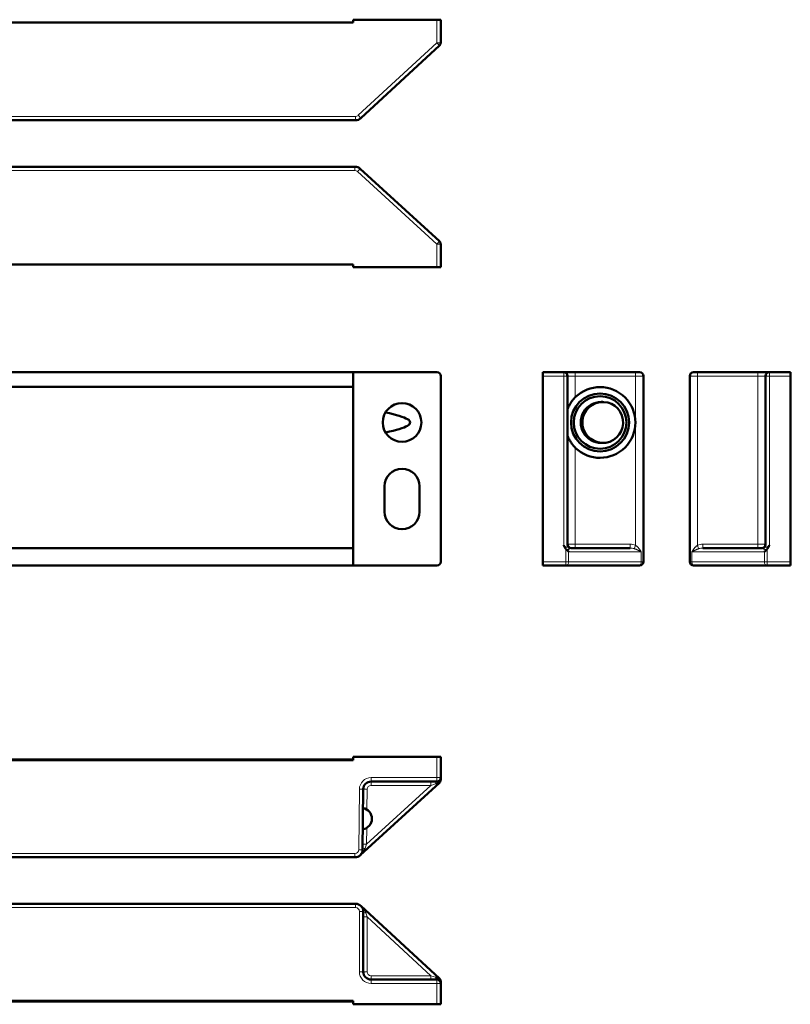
# Model space of a CAD drawing. Header units: millimetres. Extents: x 16 to 407, y 41 to 279.
# Tile 4 of 4: x 307 to 407, y 151 to 279. Entities that reach past the tile are written whole.
import ezdxf

# ---------------------------------------------------------------- set-up
doc = ezdxf.new("R2010")
doc.units = ezdxf.units.MM
doc.layers.add('Arêtes tangentes visibles(ISO)', color=7, linetype='Continuous', lineweight=18)
doc.layers.add('Arêtes visibles(ISO)', color=7, linetype='Continuous', lineweight=50)

msp = doc.modelspace()

# ---------------------------------------------------------------- linework, layer by layer
at = {"layer": 'Arêtes tangentes visibles(ISO)'}
for p, q in [((361.18, 278.53), (361.18, 275.55)), ((361.18, 275.55), (351.01, 266.17)), ((361.68, 275.55), (361.18, 275.55)), ((361.52, 275.18), (361.18, 275.55)), ((351.01, 266.17), (351.35, 265.8)), ((350.67, 266.03), (284.77, 266.03)), ((350.67, 266.03), (350.67, 265.53)), ((284.69, 259.03), (350.59, 259.03)), ((350.59, 259.03), (350.59, 259.53)), ((351.27, 259.27), (350.93, 258.9)), ((350.93, 258.9), (361.18, 249.51)), ((361.18, 249.51), (361.52, 249.88)), ((361.18, 249.51), (361.18, 246.53)), ((361.18, 249.51), (361.68, 249.51)), ((377.58, 232.96), (377.58, 232.46)), ((379.08, 232.46), (379.08, 232.96)), ((386.88, 232.46), (386.88, 232.96)), ((404.18, 232.46), (404.18, 232.96)), ((374.88, 232.46), (377.58, 232.46)), ((377.58, 232.46), (378.08, 232.46)), ((377.58, 232.46), (377.58, 210.6)), ((378.08, 232.46), (379.08, 232.46)), ((379.08, 229.73), (379.08, 232.46)), ((379.08, 232.46), (386.88, 232.46)), ((386.88, 210.57), (386.88, 232.46)), ((387.88, 232.46), (386.88, 232.46)), ((394.87, 232.46), (393.88, 232.46)), ((394.87, 232.46), (394.87, 210.57)), ((394.87, 232.46), (402.69, 232.46)), ((402.69, 232.46), (402.69, 210.72)), ((402.69, 232.46), (403.68, 232.46)), ((404.18, 232.46), (403.68, 232.46)), ((404.18, 210.6), (404.18, 232.46)), ((404.18, 232.46), (406.88, 232.46)), ((379.08, 223.2), (379.08, 210.72)), ((377.86, 210.1), (377.86, 208.46)), ((379.08, 210.72), (378.08, 210.72)), ((379.08, 210.22), (379.08, 210.72)), ((386.17, 210.72), (379.08, 210.72)), ((386.17, 210.22), (386.17, 210.72)), ((386.69, 210.14), (386.88, 210.57)), ((402.69, 210.72), (395.58, 210.72)), ((403.68, 210.72), (402.69, 210.72)), ((403.9, 208.46), (403.9, 210.11)), ((378.22, 209.72), (387.61, 209.72)), ((378.22, 208.46), (378.22, 209.72)), ((387.61, 208.46), (387.61, 209.72)), ((394.14, 209.72), (403.53, 209.72)), ((394.14, 209.72), (394.14, 208.46)), ((403.53, 209.72), (403.53, 208.46)), ((377.86, 208.46), (374.88, 208.46)), ((378.22, 208.46), (377.86, 208.46)), ((377.86, 208.46), (377.86, 207.96)), ((387.61, 208.46), (378.22, 208.46)), ((387.61, 208.46), (387.88, 208.46)), ((393.88, 208.46), (394.14, 208.46)), ((403.53, 208.46), (394.14, 208.46)), ((403.9, 208.46), (403.53, 208.46)), ((406.88, 208.46), (403.9, 208.46)), ((403.9, 207.96), (403.9, 208.46)), ((361.18, 183.24), (361.18, 180.54)), ((360.39, 179.54), (352.1, 171.94)), ((361.18, 180.54), (352.67, 180.54)), ((352.67, 180.54), (352.67, 180.04)), ((352.67, 180.04), (352.67, 179.54)), ((352.67, 179.54), (360.39, 179.54)), ((360.39, 180.04), (360.39, 179.54)), ((361, 179.73), (360.39, 179.54)), ((361.68, 180.54), (361.18, 180.54)), ((361.18, 180.04), (361.18, 180.54)), ((351.17, 179.05), (351.09, 171.23)), ((351.17, 179.05), (351.67, 179.05)), ((351.67, 179.05), (352.17, 179.04)), ((352.14, 176.41), (352.17, 179.04)), ((352.1, 171.94), (352.12, 174.05)), ((351.6, 171.95), (352.1, 171.94)), ((352.1, 171.94), (351.91, 171.42)), ((350.59, 170.74), (284.69, 170.74)), ((350.59, 170.74), (350.59, 170.24)), ((351.09, 171.23), (351.59, 171.23)), ((350.67, 164.24), (350.67, 163.74)), ((284.77, 163.74), (350.67, 163.74)), ((351.17, 163.24), (351.17, 155.44)), ((351.67, 163.24), (351.17, 163.24)), ((351.99, 163.05), (352.17, 162.53)), ((352.17, 162.53), (351.67, 162.53)), ((352.17, 162.53), (360.4, 154.94)), ((352.17, 155.44), (352.17, 162.53)), ((351.67, 155.44), (351.17, 155.44)), ((352.17, 155.44), (351.67, 155.44)), ((360.4, 154.94), (352.67, 154.94)), ((352.67, 154.94), (352.67, 154.44)), ((352.67, 154.44), (352.67, 153.94)), ((360.4, 154.44), (360.4, 154.94)), ((360.4, 154.94), (361, 154.74)), ((361.18, 153.94), (361.18, 154.44)), ((352.67, 153.94), (361.18, 153.94)), ((361.18, 153.94), (361.68, 153.94)), ((361.18, 153.94), (361.18, 151.24))]:
    msp.add_line(p, q, dxfattribs=at)
at = {"layer": 'Arêtes tangentes visibles(ISO)', "flags": 128}
for points in [[(378.08, 210.57), (378.07, 210.54), (378.07, 210.51), (378.07, 210.48), (378.06, 210.45), (378.05, 210.43), (378.04, 210.4), (378.03, 210.38), (378.01, 210.36), (377.99, 210.34), (377.97, 210.33), (377.95, 210.33), (377.93, 210.33), (377.9, 210.33), (377.88, 210.35), (377.85, 210.36), (377.82, 210.38), (377.79, 210.41), (377.76, 210.43), (377.73, 210.46), (377.7, 210.49), (377.67, 210.52), (377.64, 210.54), (377.61, 210.57), (377.58, 210.6)], [(377.94, 210.03), (377.96, 210.02), (377.99, 210.02), (378.01, 210.02), (378.04, 210.02), (378.06, 210.02), (378.09, 210.02), (378.11, 210.03), (378.13, 210.03), (378.16, 210.04), (378.18, 210.04), (378.2, 210.05), (378.22, 210.05), (378.23, 210.06), (378.25, 210.07), (378.27, 210.07), (378.28, 210.08), (378.3, 210.09), (378.31, 210.1), (378.33, 210.1), (378.34, 210.11), (378.35, 210.12), (378.36, 210.13), (378.37, 210.13), (378.38, 210.14)], [(386.69, 210.14), (386.73, 210.13), (386.77, 210.12), (386.81, 210.1), (386.85, 210.09), (386.89, 210.07), (386.94, 210.06), (386.98, 210.04), (387.02, 210.02), (387.06, 210), (387.1, 209.99), (387.14, 209.97), (387.18, 209.95), (387.22, 209.93), (387.25, 209.91), (387.29, 209.89), (387.33, 209.87), (387.37, 209.85), (387.4, 209.84), (387.44, 209.82), (387.47, 209.8), (387.51, 209.78), (387.54, 209.76), (387.58, 209.74), (387.61, 209.72)], [(387.61, 209.72), (387.59, 209.76), (387.56, 209.8), (387.54, 209.84), (387.52, 209.88), (387.49, 209.91), (387.46, 209.95), (387.44, 209.99), (387.41, 210.03), (387.38, 210.07), (387.35, 210.11), (387.32, 210.15), (387.29, 210.18), (387.26, 210.22), (387.23, 210.26), (387.2, 210.29), (387.16, 210.33), (387.13, 210.36), (387.1, 210.39), (387.06, 210.43), (387.02, 210.46), (386.99, 210.49), (386.95, 210.52), (386.91, 210.55), (386.88, 210.57)], [(394.87, 210.57), (394.83, 210.54), (394.79, 210.51), (394.75, 210.49), (394.72, 210.45), (394.68, 210.42), (394.65, 210.39), (394.61, 210.36), (394.58, 210.32), (394.55, 210.29), (394.51, 210.25), (394.48, 210.22), (394.45, 210.18), (394.42, 210.14), (394.39, 210.11), (394.36, 210.07), (394.34, 210.03), (394.31, 209.99), (394.28, 209.95), (394.26, 209.91), (394.23, 209.87), (394.21, 209.83), (394.18, 209.8), (394.16, 209.76), (394.14, 209.72)], [(394.14, 209.72), (394.17, 209.74), (394.2, 209.76), (394.24, 209.78), (394.27, 209.8), (394.31, 209.81), (394.34, 209.83), (394.38, 209.85), (394.42, 209.87), (394.45, 209.89), (394.49, 209.91), (394.53, 209.93), (394.57, 209.95), (394.61, 209.97), (394.65, 209.99), (394.69, 210), (394.73, 210.02), (394.77, 210.04), (394.81, 210.05), (394.85, 210.07), (394.89, 210.09), (394.93, 210.1), (394.97, 210.12), (395.01, 210.13), (395.05, 210.14)], [(403.37, 210.14), (403.38, 210.13), (403.39, 210.13), (403.4, 210.12), (403.41, 210.11), (403.42, 210.1), (403.44, 210.09), (403.45, 210.09), (403.47, 210.08), (403.48, 210.07), (403.5, 210.07), (403.52, 210.06), (403.53, 210.05), (403.55, 210.05), (403.57, 210.04), (403.59, 210.04), (403.62, 210.03), (403.64, 210.03), (403.66, 210.02), (403.69, 210.02), (403.71, 210.02), (403.74, 210.02), (403.76, 210.02), (403.79, 210.02), (403.81, 210.03)], [(404.18, 210.6), (404.14, 210.57), (404.11, 210.55), (404.08, 210.52), (404.05, 210.49), (404.02, 210.46), (403.99, 210.44), (403.96, 210.41), (403.93, 210.39), (403.9, 210.36), (403.87, 210.35), (403.85, 210.33), (403.82, 210.33), (403.8, 210.33), (403.78, 210.33), (403.76, 210.34), (403.74, 210.36), (403.72, 210.38), (403.71, 210.4), (403.7, 210.43), (403.69, 210.45), (403.68, 210.48), (403.68, 210.51), (403.68, 210.54), (403.68, 210.56)], [(361, 179.73), (361.03, 179.74), (361.05, 179.75), (361.08, 179.76), (361.11, 179.78), (361.14, 179.79), (361.16, 179.8), (361.19, 179.82), (361.22, 179.83), (361.25, 179.85), (361.28, 179.86), (361.31, 179.88), (361.33, 179.9), (361.36, 179.92), (361.39, 179.94), (361.42, 179.96), (361.45, 179.98), (361.48, 180), (361.51, 180.03), (361.54, 180.05), (361.56, 180.07), (361.59, 180.1), (361.62, 180.12), (361.65, 180.15), (361.67, 180.18)], [(351.27, 170.5), (351.3, 170.53), (351.34, 170.57), (351.37, 170.6), (351.4, 170.64), (351.44, 170.67), (351.47, 170.71), (351.5, 170.74), (351.53, 170.78), (351.56, 170.82), (351.59, 170.85), (351.62, 170.89), (351.65, 170.93), (351.68, 170.97), (351.7, 171.01), (351.73, 171.05), (351.76, 171.09), (351.78, 171.13), (351.8, 171.17), (351.82, 171.21), (351.84, 171.25), (351.86, 171.29), (351.88, 171.33), (351.9, 171.38), (351.91, 171.42)], [(351.99, 163.05), (351.98, 163.09), (351.96, 163.13), (351.94, 163.17), (351.92, 163.22), (351.9, 163.26), (351.88, 163.3), (351.86, 163.34), (351.84, 163.38), (351.81, 163.42), (351.79, 163.46), (351.76, 163.5), (351.73, 163.54), (351.7, 163.58), (351.67, 163.62), (351.64, 163.65), (351.61, 163.69), (351.58, 163.73), (351.55, 163.77), (351.52, 163.8), (351.49, 163.84), (351.45, 163.87), (351.42, 163.91), (351.38, 163.94), (351.35, 163.97)], [(361.67, 154.3), (361.65, 154.33), (361.62, 154.35), (361.59, 154.38), (361.56, 154.4), (361.54, 154.43), (361.51, 154.45), (361.48, 154.47), (361.45, 154.5), (361.42, 154.52), (361.39, 154.54), (361.36, 154.56), (361.33, 154.58), (361.31, 154.6), (361.28, 154.62), (361.25, 154.63), (361.22, 154.65), (361.19, 154.66), (361.16, 154.68), (361.14, 154.69), (361.11, 154.7), (361.08, 154.71), (361.05, 154.73), (361.03, 154.74), (361, 154.74)]]:
    msp.add_lwpolyline(points, dxfattribs=at)
at = {"layer": 'Arêtes tangentes visibles(ISO)'}
for centre, radius, start, end in [((350.67, 266.53), 0.5, 270, 312.703), ((350.59, 258.53), 0.5, 47.5119, 90), ((352.67, 179.04), 1.5, 90, 179.4271), ((352.67, 179.04), 0.5, 90, 179.4271), ((350.59, 171.24), 0.5, 270, 359.4271), ((350.67, 163.24), 0.5, 0, 90), ((352.67, 155.44), 1.5, 180, 270), ((352.67, 155.44), 0.5, 180, 270)]:
    msp.add_arc(centre, radius, start, end, dxfattribs=at)
for centre, major_axis, ratio, start_param, end_param in [((394.87, 232.46), (0, 0.5), 0.01, 0, 1.570796), ((402.69, 232.46), (0, 0.5), 0.01, 0, 1.570796), ((378.58, 210.57), (-0.5, 0), 0.921312, 0, 1.172047), ((378.58, 209.72), (0, 0.5), 0.734879, 6.283185, 6.83983), ((386.17, 209.72), (1.36, 0), 0.734879, 1.027106, 1.570796), ((386.17, 209.72), (0.993, 0), 0.503358, 1.027106, 1.570796), ((395.58, 209.72), (-1.37, 0), 0.730663, 4.712389, 5.264124), ((394.86, 210.57), (0.205, -0.456), 0.00912, 0.361904, 1.566695), ((395.58, 209.72), (-1, 0), 0.500045, 4.712389, 5.264124), ((395.58, 210.72), (0, -0.5), 0.01, 0, 1.570796), ((402.68, 210.72), (0, -0.5), 0.01, 0, 1.570796), ((403.18, 209.72), (0, -0.5), 0.737418, 2.581824, 3.141593), ((403.18, 210.56), (0.5, 0), 0.920911, 5.114717, 6.283185), ((377.86, 208.46), (0, -0.5), 0.734879, 0, 1.570796), ((387.24, 208.46), (0, -0.5), 0.734879, 0, 1.570796), ((394.51, 208.46), (0, -0.5), 0.737418, 4.712389, 6.283185), ((403.9, 208.46), (0, -0.5), 0.737418, 4.712389, 6.283185), ((361.18, 179.54), (0, 0.5), 0.389773, 0, 1.168468), ((352.09, 171.22), (-0.5, 0.005), 0.410135, 5.078394, 6.283185), ((352.17, 163.24), (-0.5, 0), 0.405954, 0, 1.212338), ((361.18, 154.94), (0, -0.5), 0.388824, 5.111138, 6.283185)]:
    msp.add_ellipse(centre, major_axis=major_axis, ratio=ratio, start_param=start_param, end_param=end_param, dxfattribs=at)
at = {"layer": 'Arêtes visibles(ISO)'}
for p, q in [((284.98, 278.18), (350.37, 278.18)), ((361.18, 278.53), (350.37, 278.53)), ((350.37, 278.53), (350.37, 278.18)), ((361.18, 278.53), (361.68, 278.53)), ((361.68, 275.55), (361.68, 278.53)), ((351.35, 265.8), (361.52, 275.18)), ((284.77, 265.53), (350.67, 265.53)), ((350.59, 259.53), (284.69, 259.53)), ((361.52, 249.88), (351.27, 259.27)), ((361.68, 246.53), (361.68, 249.51)), ((350.37, 246.88), (284.98, 246.88)), ((350.37, 246.53), (350.37, 246.88)), ((350.37, 246.53), (361.18, 246.53)), ((361.68, 246.53), (361.18, 246.53)), ((284.98, 232.96), (350.37, 232.96)), ((350.37, 232.96), (284.98, 232.96)), ((350.37, 232.96), (361.18, 232.96)), ((350.37, 232.96), (350.37, 207.96)), ((374.88, 232.46), (374.88, 232.96)), ((377.58, 232.96), (374.88, 232.96)), ((379.08, 232.96), (377.58, 232.96)), ((386.88, 232.96), (379.08, 232.96)), ((386.88, 232.96), (387.38, 232.96)), ((394.38, 232.96), (394.87, 232.96)), ((402.69, 232.96), (394.87, 232.96)), ((404.18, 232.96), (402.69, 232.96)), ((406.88, 232.96), (404.18, 232.96)), ((406.88, 232.96), (406.88, 232.46)), ((361.68, 232.46), (361.68, 208.46)), ((374.88, 232.46), (374.88, 208.46)), ((378.08, 210.57), (378.08, 232.46)), ((387.88, 208.46), (387.88, 232.46)), ((393.88, 232.46), (393.88, 208.46)), ((403.68, 232.46), (403.68, 210.56)), ((406.88, 208.46), (406.88, 232.46)), ((350.37, 231.06), (284.98, 231.06)), ((284.98, 231.06), (350.37, 231.06)), ((379.08, 229.73), (379.07, 229.72)), ((382.43, 229.11), (382.62, 229.11)), ((379.07, 223.21), (379.08, 223.2)), ((382.43, 223.81), (382.63, 223.81)), ((354.43, 214.91), (354.43, 218.21)), ((358.93, 218.21), (358.93, 214.91)), ((350.37, 210.22), (284.98, 210.22)), ((386.17, 210.22), (378.58, 210.22)), ((403.18, 210.22), (395.58, 210.22)), ((284.98, 207.96), (350.37, 207.96)), ((361.18, 207.96), (350.37, 207.96)), ((374.88, 207.96), (374.88, 208.46)), ((374.88, 207.96), (377.86, 207.96)), ((377.86, 207.96), (387.24, 207.96)), ((387.38, 207.96), (387.24, 207.96)), ((394.51, 207.96), (394.38, 207.96)), ((394.51, 207.96), (403.9, 207.96)), ((403.9, 207.96), (406.88, 207.96)), ((406.88, 208.46), (406.88, 207.96)), ((350.37, 182.89), (284.98, 182.89)), ((284.98, 182.79), (350.37, 182.79)), ((361.18, 183.24), (350.37, 183.24)), ((350.37, 183.24), (350.37, 182.79)), ((361.18, 183.24), (361.68, 183.24)), ((361.68, 180.54), (361.68, 183.24)), ((351.27, 170.5), (361.52, 179.89)), ((352.67, 180.04), (361.18, 180.04)), ((361.68, 180.26), (361.68, 180.54)), ((351.59, 171.23), (351.67, 179.05)), ((284.69, 170.24), (350.59, 170.24)), ((350.67, 164.24), (284.77, 164.24)), ((361.52, 154.59), (351.35, 163.97)), ((351.67, 155.44), (351.67, 163.24)), ((361.18, 154.44), (352.67, 154.44)), ((361.68, 153.94), (361.68, 154.22)), ((361.68, 151.24), (361.68, 153.94)), ((350.37, 151.69), (284.98, 151.69)), ((284.98, 151.59), (350.37, 151.59)), ((350.37, 151.24), (350.37, 151.69)), ((350.37, 151.24), (361.18, 151.24)), ((361.68, 151.24), (361.18, 151.24))]:
    msp.add_line(p, q, dxfattribs=at)
at = {"layer": 'Arêtes visibles(ISO)', "flags": 128}
for points in [[(378.08, 228.11), (378.08, 228.13), (378.09, 228.17), (378.11, 228.23), (378.13, 228.28), (378.15, 228.35), (378.18, 228.41), (378.21, 228.49), (378.25, 228.56), (378.28, 228.63), (378.32, 228.71), (378.36, 228.78), (378.4, 228.85), (378.44, 228.92), (378.49, 229), (378.54, 229.07), (378.59, 229.15), (378.64, 229.23), (378.7, 229.3), (378.76, 229.37), (378.82, 229.45), (378.88, 229.52), (378.94, 229.59), (379, 229.65), (379.07, 229.72)], [(354.54, 225.17), (355.06, 225.28), (355.53, 225.39), (355.96, 225.5), (356.33, 225.61), (356.67, 225.72), (356.95, 225.83), (357.19, 225.93), (357.39, 226.04), (357.54, 226.15), (357.65, 226.25), (357.71, 226.36), (357.74, 226.46), (357.71, 226.57), (357.65, 226.67), (357.54, 226.78), (357.39, 226.89), (357.19, 226.99), (356.95, 227.1), (356.67, 227.21), (356.33, 227.32), (355.96, 227.42), (355.53, 227.54), (355.06, 227.65), (354.54, 227.76)], [(379.07, 223.21), (379, 223.27), (378.94, 223.34), (378.88, 223.41), (378.82, 223.48), (378.76, 223.55), (378.7, 223.62), (378.64, 223.7), (378.59, 223.78), (378.54, 223.85), (378.49, 223.93), (378.44, 224), (378.4, 224.08), (378.36, 224.15), (378.32, 224.22), (378.28, 224.29), (378.25, 224.36), (378.21, 224.44), (378.18, 224.51), (378.15, 224.58), (378.13, 224.64), (378.11, 224.7), (378.09, 224.75), (378.08, 224.79), (378.08, 224.82)], [(377.58, 210.6), (377.59, 210.58), (377.6, 210.55), (377.61, 210.53), (377.62, 210.51), (377.63, 210.49), (377.64, 210.47), (377.65, 210.45), (377.66, 210.42), (377.67, 210.4), (377.68, 210.38), (377.69, 210.36), (377.71, 210.34), (377.72, 210.32), (377.73, 210.3), (377.74, 210.28), (377.75, 210.26), (377.76, 210.24), (377.78, 210.22), (377.79, 210.2), (377.8, 210.18), (377.81, 210.16), (377.83, 210.14), (377.84, 210.12), (377.86, 210.1)], [(377.86, 210.1), (377.86, 210.1), (377.86, 210.1), (377.87, 210.09), (377.87, 210.09), (377.87, 210.09), (377.88, 210.08), (377.88, 210.08), (377.88, 210.08), (377.88, 210.07), (377.89, 210.07), (377.89, 210.07), (377.89, 210.06), (377.9, 210.06), (377.9, 210.06), (377.9, 210.05), (377.91, 210.05), (377.91, 210.05), (377.91, 210.04), (377.92, 210.04), (377.92, 210.04), (377.93, 210.03), (377.93, 210.03), (377.93, 210.03), (377.94, 210.03)], [(403.81, 210.03), (403.82, 210.03), (403.82, 210.03), (403.82, 210.03), (403.83, 210.04), (403.83, 210.04), (403.84, 210.04), (403.84, 210.05), (403.84, 210.05), (403.85, 210.05), (403.85, 210.06), (403.85, 210.06), (403.86, 210.06), (403.86, 210.07), (403.86, 210.07), (403.87, 210.07), (403.87, 210.08), (403.87, 210.08), (403.88, 210.08), (403.88, 210.09), (403.88, 210.09), (403.89, 210.09), (403.89, 210.1), (403.89, 210.1), (403.9, 210.11)], [(403.9, 210.11), (403.91, 210.12), (403.92, 210.14), (403.94, 210.16), (403.95, 210.18), (403.96, 210.2), (403.98, 210.22), (403.99, 210.24), (404, 210.26), (404.01, 210.28), (404.02, 210.3), (404.03, 210.32), (404.05, 210.34), (404.06, 210.36), (404.07, 210.38), (404.08, 210.4), (404.09, 210.43), (404.1, 210.45), (404.11, 210.47), (404.12, 210.49), (404.13, 210.51), (404.14, 210.53), (404.15, 210.56), (404.16, 210.58), (404.18, 210.6)], [(361.67, 180.18), (361.67, 180.18), (361.67, 180.18), (361.67, 180.19), (361.67, 180.19), (361.67, 180.2), (361.68, 180.2), (361.68, 180.2), (361.68, 180.21), (361.68, 180.21), (361.68, 180.21), (361.68, 180.22), (361.68, 180.22), (361.68, 180.22), (361.68, 180.23), (361.68, 180.23), (361.68, 180.23), (361.68, 180.24), (361.68, 180.24), (361.68, 180.24), (361.68, 180.25), (361.68, 180.25), (361.68, 180.25), (361.68, 180.26), (361.68, 180.26)], [(361.68, 154.22), (361.68, 154.22), (361.68, 154.23), (361.68, 154.23), (361.68, 154.23), (361.68, 154.23), (361.68, 154.24), (361.68, 154.24), (361.68, 154.24), (361.68, 154.25), (361.68, 154.25), (361.68, 154.25), (361.68, 154.26), (361.68, 154.26), (361.68, 154.26), (361.68, 154.27), (361.68, 154.27), (361.68, 154.27), (361.68, 154.28), (361.67, 154.28), (361.67, 154.28), (361.67, 154.29), (361.67, 154.29), (361.67, 154.3), (361.67, 154.3)]]:
    msp.add_lwpolyline(points, dxfattribs=at)
at = {"layer": 'Arêtes visibles(ISO)'}
for centre, radius in [((382.28, 226.46), 3.75), ((382.28, 226.46), 3.4), ((356.68, 226.46), 2.5)]:
    msp.add_circle(centre, radius, dxfattribs=at)
for centre, radius, start, end in [((361.18, 275.55), 0.5, 312.703, 0), ((350.67, 266.53), 1, 270, 312.703), ((350.59, 258.53), 1, 47.5119, 90), ((361.18, 249.51), 0.5, 0, 47.5119), ((361.18, 232.46), 0.5, 0, 90), ((377.58, 232.46), 0.5, 0, 90), ((387.38, 232.46), 0.5, 0, 90), ((394.38, 232.46), 0.5, 90, 180), ((404.18, 232.46), 0.5, 90, 180), ((382.28, 226.46), 4.57, 225.5689, 134.4311), ((356.68, 218.21), 2.25, 0, 180), ((356.68, 214.91), 2.25, 180, 0), ((378.58, 210.72), 0.5, 180, 270), ((403.18, 210.72), 0.5, 270, 0), ((361.18, 208.46), 0.5, 270, 0), ((387.38, 208.46), 0.5, 270, 0), ((394.38, 208.46), 0.5, 180, 270), ((352.67, 179.04), 1, 90, 179.4271), ((361.18, 180.54), 0.5, 270, 0), ((361.18, 180.26), 0.5, 312.4881, 350.6405), ((351.38, 175.24), 1.4, 279.7963, 79.0578), ((350.59, 171.24), 1, 270, 359.4271), ((350.67, 163.24), 1, 0, 90), ((352.67, 155.44), 1, 180, 270), ((361.18, 153.94), 0.5, 0, 90), ((361.18, 154.22), 0.5, 9.1519, 47.297)]:
    msp.add_arc(centre, radius, start, end, dxfattribs=at)
msp.add_ellipse((382.63, 226.46), major_axis=(0.9, -2.49), ratio=0.996324, dxfattribs=at)
for centre, major_axis, ratio, start_param, end_param in [((382.43, 226.46), (2.65, 0), 0.99995, 1.570796, 4.712389), ((377.86, 209.72), (-0.458, 0.458), 0.437897, 4.299645, 4.965403), ((403.9, 209.72), (0.458, 0.458), 0.440135, 1.319531, 1.985416)]:
    msp.add_ellipse(centre, major_axis=major_axis, ratio=ratio, start_param=start_param, end_param=end_param, dxfattribs=at)

doc.saveas('drawing.dxf')
